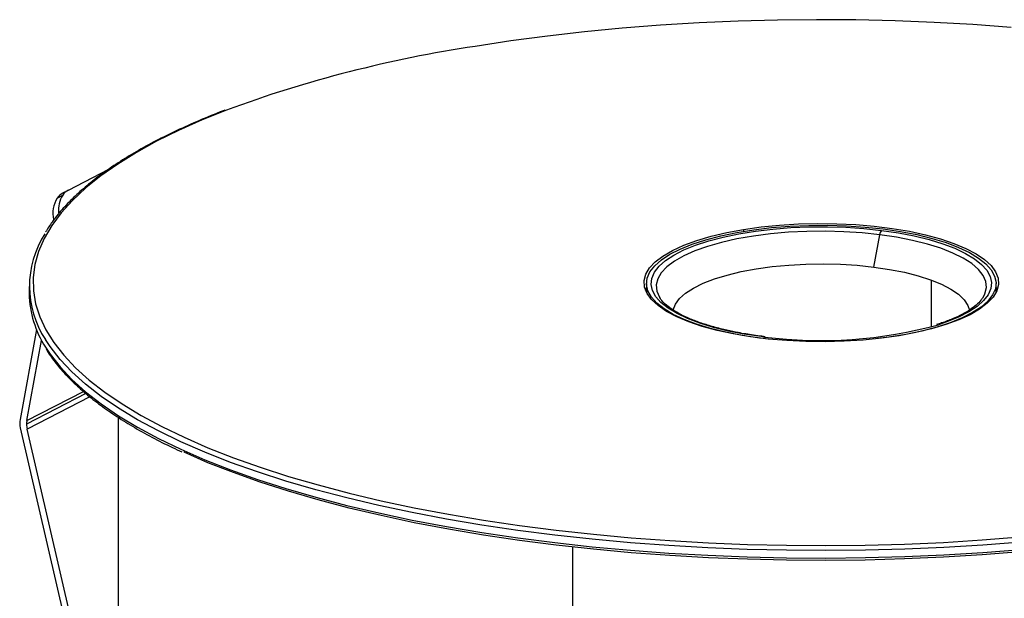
# Paper-space layout '_Dimétrica' of a CAD drawing. Header units: millimetres. Extents: x -40.5 to 42.3, y -20.2 to 56.9.
# Tile 5 of 8: x -40.5 to 9.2, y 27.7 to 56.9. Entities that reach past the tile are written whole.
import ezdxf

# ---------------------------------------------------------------- set-up
doc = ezdxf.new("R2010")
doc.units = ezdxf.units.MM

psp = doc.layouts.new('_Dimétrica')

# ---------------------------------------------------------------- linework, layer by layer
at = {"color": 7, "linetype": 'Continuous', "lineweight": 25}
for p, q in [((-38.016, 48.323), (-35.97, 49.377)), ((-38.295, 48.174), (-38.016, 48.323)), ((-38.582, 47.918), (-38.303, 48.067)), ((-3.931, 46.332), (-3.931, 46.241)), ((2.652, 44.438), (2.948, 46.066)), ((5.551, 43.78), (5.551, 41.419)), ((-40, 43.463), (-40, 43.086)), ((-8.824, 43.608), (-8.824, 43.153)), ((8.824, 43.153), (8.824, 43.608)), ((8.824, 43.397), (8.878, 43.275)), ((-8.162, 42.899), (-8.134, 42.857)), ((-39.631, 41.279), (-40.46, 36.75)), ((-2.839, 40.823), (-3.12, 40.856)), ((-3.12, 40.856), (-3.12, 40.856)), ((-2.87, 40.906), (-3.039, 40.927)), ((-2.839, 40.923), (-3.002, 40.942)), ((-40.116, 36.69), (-39.374, 40.737)), ((-37.134, 38.055), (-40.132, 36.51)), ((-40.116, 36.69), (-37.261, 38.161)), ((-36.929, 37.89), (-40.102, 36.255)), ((-35.5, 36.855), (-35.5, -0.377)), ((-40.447, 36.316), (-35.5, 14.935)), ((-35.5, 16.365), (-40.102, 36.255)), ((-12.551, -11.069), (-12.551, 30.308))]:
    psp.add_line(p, q, dxfattribs=at)
at = {"color": 7, "linetype": 'Continuous', "lineweight": 25, "flags": 128}
for points in [[(9.593, 56.528), (7.656, 56.671), (5.699, 56.782), (3.729, 56.86), (1.749, 56.906), (-0.235, 56.918), (-2.219, 56.898), (-4.197, 56.845), (-6.164, 56.759), (-8.116, 56.64), (-10.049, 56.489), (-11.956, 56.306), (-13.833, 56.092), (-15.676, 55.846), (-17.48, 55.571)], [(-30.04, 52.355), (-31.263, 51.862), (-32.452, 51.333), (-33.56, 50.784), (-34.585, 50.217), (-35.524, 49.635), (-36.374, 49.037), (-37.134, 48.426), (-37.802, 47.803), (-38.375, 47.17), (-38.854, 46.528), (-39.235, 45.879), (-39.52, 45.224), (-39.706, 44.565), (-39.793, 43.904), (-39.781, 43.243), (-39.67, 42.583), (-39.461, 41.925), (-39.154, 41.271), (-38.749, 40.624), (-38.248, 39.984), (-37.652, 39.353), (-36.962, 38.732), (-36.181, 38.124), (-36.173, 38.119)], [(3.931, 40.972), (3.038, 40.846), (2.11, 40.753), (1.158, 40.694), (0.191, 40.669), (-0.777, 40.68), (-1.737, 40.725), (-2.676, 40.805), (-3.583, 40.918), (-4.449, 41.063), (-5.263, 41.239), (-6.015, 41.443), (-6.696, 41.673), (-7.299, 41.925), (-7.816, 42.199), (-8.242, 42.489), (-8.571, 42.793), (-8.799, 43.107), (-8.924, 43.427), (-8.945, 43.75), (-8.861, 44.072), (-8.673, 44.389), (-8.383, 44.697), (-7.995, 44.993), (-7.514, 45.273), (-6.944, 45.534), (-6.292, 45.774), (-5.567, 45.988), (-4.777, 46.175), (-3.931, 46.332)], [(-3.12, 40.856), (-3.994, 40.985), (-4.821, 41.144), (-5.592, 41.332), (-6.297, 41.547), (-6.928, 41.786), (-7.479, 42.047), (-7.941, 42.325), (-8.31, 42.619), (-8.582, 42.924), (-8.754, 43.238), (-8.822, 43.555), (-8.788, 43.874), (-8.65, 44.189), (-8.411, 44.497), (-8.073, 44.795), (-7.64, 45.079), (-7.118, 45.346), (-6.513, 45.592), (-5.831, 45.815), (-5.081, 46.012), (-4.271, 46.181), (-3.411, 46.32), (-2.511, 46.427), (-1.582, 46.501), (-0.634, 46.541), (0.321, 46.547), (1.272, 46.518), (2.209, 46.455), (3.12, 46.359)], [(-3.039, 40.927), (-3.891, 41.052), (-4.697, 41.208), (-5.448, 41.391), (-6.135, 41.6), (-6.75, 41.833), (-7.286, 42.087), (-7.737, 42.358), (-8.097, 42.644), (-8.362, 42.942), (-8.529, 43.247), (-8.596, 43.557), (-8.562, 43.867), (-8.428, 44.174), (-8.194, 44.474), (-7.865, 44.764), (-7.444, 45.041), (-6.935, 45.301), (-6.346, 45.541), (-5.681, 45.758), (-4.95, 45.951), (-4.161, 46.115), (-3.324, 46.25), (-2.447, 46.355), (-1.542, 46.427), (-0.618, 46.466), (0.313, 46.471), (1.24, 46.443), (2.152, 46.382), (3.039, 46.288)], [(2.948, 46.066), (2.056, 46.159), (1.138, 46.219), (0.206, 46.244), (-0.728, 46.235), (-1.653, 46.19), (-2.558, 46.111), (-3.43, 45.999), (-4.259, 45.855), (-5.035, 45.681), (-5.747, 45.479), (-6.388, 45.252), (-6.947, 45.003), (-7.42, 44.734), (-7.799, 44.449), (-8.08, 44.152), (-8.259, 43.846), (-8.335, 43.535), (-8.305, 43.224), (-8.172, 42.915), (-8.162, 42.899)], [(-3.931, 46.332), (-3.038, 46.458), (-2.11, 46.551), (-1.158, 46.61), (-0.191, 46.635), (0.777, 46.624), (1.737, 46.579), (2.676, 46.499), (3.583, 46.386), (4.449, 46.241), (5.263, 46.065), (6.015, 45.861), (6.696, 45.632), (7.299, 45.379), (7.816, 45.106), (8.242, 44.815), (8.571, 44.511), (8.799, 44.198), (8.924, 43.877), (8.945, 43.554), (8.861, 43.232), (8.673, 42.916), (8.383, 42.607), (7.995, 42.311), (7.514, 42.031), (6.944, 41.77), (6.292, 41.531), (5.567, 41.316), (4.777, 41.129), (3.931, 40.972)], [(3.12, 46.359), (3.994, 46.23), (4.821, 46.071), (5.592, 45.883), (6.297, 45.668), (6.928, 45.429), (7.479, 45.169), (7.941, 44.89), (8.31, 44.596), (8.582, 44.291), (8.754, 43.978), (8.822, 43.66), (8.788, 43.342), (8.65, 43.027), (8.411, 42.718), (8.073, 42.42), (7.64, 42.136), (7.118, 41.87), (6.513, 41.623), (5.831, 41.4), (5.081, 41.203), (4.271, 41.034), (3.411, 40.895), (2.839, 40.823)], [(3.039, 46.288), (3.891, 46.163), (4.697, 46.008), (5.448, 45.824), (6.135, 45.615), (6.75, 45.382), (7.286, 45.128), (7.737, 44.857), (8.097, 44.571), (8.362, 44.273), (8.529, 43.968), (8.596, 43.659), (8.562, 43.349), (8.428, 43.042), (8.194, 42.741), (7.865, 42.451), (7.444, 42.174), (6.935, 41.914), (6.346, 41.674), (5.917, 41.529)], [(8.167, 42.907), (8.259, 43.087), (8.335, 43.397), (8.305, 43.709), (8.172, 44.017), (7.935, 44.319), (7.599, 44.61), (7.167, 44.886), (6.645, 45.145), (6.039, 45.382), (5.358, 45.595), (4.609, 45.782), (3.802, 45.939), (2.948, 46.066)], [(-7.487, 42.245), (-7.481, 42.275), (-7.369, 42.564), (-7.158, 42.846), (-6.85, 43.118), (-6.449, 43.376), (-5.96, 43.617), (-5.392, 43.837), (-4.75, 44.034), (-4.044, 44.205), (-3.283, 44.347), (-2.478, 44.459), (-1.64, 44.539), (-0.779, 44.586), (0.092, 44.599), (0.962, 44.578), (1.819, 44.524), (2.652, 44.438)], [(2.652, 44.438), (3.448, 44.319), (4.198, 44.171), (4.891, 43.994), (5.518, 43.792), (6.071, 43.567), (6.541, 43.322), (6.923, 43.061), (7.211, 42.787), (7.402, 42.503), (7.483, 42.265)], [(-8.878, 43.275), (-8.861, 43.317), (-8.824, 43.397)], [(10.099, 30.562), (8.157, 30.41), (6.195, 30.291), (4.218, 30.204), (2.23, 30.151), (0.236, 30.13), (-1.758, 30.143), (-3.748, 30.189), (-5.728, 30.268), (-7.694, 30.379), (-9.641, 30.523), (-11.564, 30.7), (-13.459, 30.908), (-15.319, 31.147), (-17.142, 31.417), (-18.922, 31.716), (-20.655, 32.045), (-22.337, 32.403), (-23.963, 32.788), (-25.53, 33.199), (-27.033, 33.636), (-28.469, 34.097), (-29.834, 34.582), (-31.125, 35.089), (-32.339, 35.616), (-33.472, 36.164), (-34.522, 36.729), (-35.486, 37.311), (-36.362, 37.908), (-37.148, 38.519), (-37.841, 39.142), (-38.44, 39.777), (-38.944, 40.42), (-39.181, 40.779)], [(-39.176, 40.393), (-38.944, 40.043), (-38.44, 39.399), (-37.841, 38.765), (-37.148, 38.142), (-36.362, 37.531), (-35.486, 36.934), (-34.522, 36.352), (-33.472, 35.786), (-32.339, 35.239), (-31.125, 34.712), (-29.834, 34.205), (-28.469, 33.72), (-27.033, 33.259), (-25.53, 32.822), (-23.963, 32.411), (-22.337, 32.026), (-20.655, 31.668), (-18.922, 31.339), (-17.142, 31.04), (-15.319, 30.77), (-13.459, 30.53), (-11.564, 30.322), (-9.641, 30.146), (-7.694, 30.002), (-5.728, 29.89), (-3.748, 29.812), (-1.758, 29.766), (0.236, 29.753), (2.23, 29.774), (4.218, 29.827), (6.195, 29.914), (8.157, 30.033), (10.099, 30.185)], [(-36.173, 38.119), (-35.309, 37.53), (-34.35, 36.951), (-33.305, 36.389), (-32.177, 35.844), (-30.97, 35.319), (-29.685, 34.815), (-28.327, 34.333), (-26.898, 33.874), (-25.402, 33.439), (-23.844, 33.03), (-22.226, 32.647), (-20.552, 32.291), (-18.828, 31.964), (-17.057, 31.665), (-15.243, 31.397), (-13.391, 31.159), (-11.506, 30.952), (-9.593, 30.777), (-7.656, 30.633), (-5.699, 30.522), (-3.729, 30.444), (-1.749, 30.398), (0.235, 30.386), (2.219, 30.406), (4.197, 30.459), (6.164, 30.545), (8.116, 30.664), (10.049, 30.815)], [(10.049, 30.061), (8.116, 29.91), (6.164, 29.791), (4.197, 29.705), (2.219, 29.652), (0.235, 29.631), (-1.749, 29.644), (-3.729, 29.689), (-5.699, 29.768), (-7.656, 29.879), (-9.593, 30.022), (-11.506, 30.198), (-13.391, 30.405), (-15.243, 30.643), (-17.057, 30.911), (-18.828, 31.209), (-20.552, 31.537), (-22.226, 31.892), (-23.844, 32.275), (-25.402, 32.685), (-26.898, 33.12), (-28.327, 33.579), (-29.685, 34.061), (-30.97, 34.565), (-32.177, 35.09), (-32.188, 35.095)]]:
    psp.add_lwpolyline(points, dxfattribs=at)
at = {"color": 7, "linetype": 'Continuous', "lineweight": 25}
for centre, radius, start, end in [((-8.134, -7.067), 63.331, 98.48667, 110.23654), ((-37.647, 47.619), 0.794, 117.6578, 145.6936), ((-37.282, 47.131), 1.52, 148.8083, 191.3228), ((-37.926, 47.47), 0.794, 117.6578, 145.6936), ((-37.071, 47.309), 1.447, 148.3782, 185.6559), ((3.372, 46.021), 0.427, 141.182, 173.9402), ((-35.102, 43.463), 4.882, 147.0531, 213.3476), ((-34.837, 43.194), 5.164, 181.1947, 212.8459), ((-0.032, 63.178), 22.452, 262.7382, 285.3646), ((-3.005, 40.894), 0.0479, 86.5337, 136.4197), ((-39.4, 36.566), 1.076, 170.1528, 193.4717), ((-39.135, 36.512), 0.997, 169.7283, 180.1047), ((-38.998, 36.513), 1.133, 180.1436, 193.1527)]:
    psp.add_arc(centre, radius, start, end, dxfattribs=at)
for points, knots in [([(-30.122, 52.348), (-30.147, 52.339), (-30.597, 52.173), (-31.409, 51.834), (-32.551, 51.328), (-33.613, 50.802), (-34.602, 50.26), (-35.514, 49.702), (-36.348, 49.129), (-37.1, 48.542), (-37.771, 47.942), (-38.354, 47.331), (-38.826, 46.753), (-39.063, 46.375), (-39.167, 46.208)], [0, 0, 0, 0, 0.0054336, 0.097474, 0.189546, 0.281653, 0.3737979, 0.465982, 0.5582039, 0.6504566, 0.7427223, 0.8349569, 0.9270996, 1, 1, 1, 1]), ([(-4.325, 41.157), (-4.524, 41.197), (-4.968, 41.287), (-5.593, 41.455), (-6.203, 41.652), (-6.743, 41.866), (-7.208, 42.094), (-7.594, 42.331), (-7.89, 42.57), (-8.067, 42.75), (-8.12, 42.843), (-8.131, 42.863)], [0, 0, 0, 0, 0.102316, 0.22764, 0.352589, 0.47704, 0.600843, 0.72385, 0.846015, 0.967693, 1, 1, 1, 1]), ([(8.158, 42.904), (8.128, 42.856), (8.051, 42.731), (7.834, 42.518), (7.514, 42.277), (7.113, 42.043), (6.632, 41.82), (6.199, 41.649), (5.906, 41.561), (5.821, 41.535)], [0, 0, 0, 0, 0.1062019, 0.2735815, 0.4376819, 0.6015476, 0.7661536, 0.9317746, 1, 1, 1, 1]), ([(-3.002, 40.942), (-3.142, 40.961), (-3.549, 41.015), (-3.996, 41.085), (-4.281, 41.147), (-4.325, 41.157)], [0, 0, 0, 0, 0.307512, 0.891806, 1, 1, 1, 1]), ([(-39.139, 40.303), (-39.07, 40.188), (-38.874, 39.863), (-38.456, 39.338), (-37.893, 38.727), (-37.24, 38.126), (-36.504, 37.537), (-35.687, 36.961), (-34.791, 36.399), (-33.813, 35.855), (-32.979, 35.426), (-32.445, 35.186), (-32.289, 35.116)], [0, 0, 0, 0, 0.0605801, 0.1716131, 0.2830198, 0.3946695, 0.506452, 0.6182885, 0.7301224, 0.8419263, 0.9536894, 1, 1, 1, 1])]:
    psp.add_open_spline(points, degree=3, knots=knots, dxfattribs=at)

doc.saveas('drawing.dxf')
